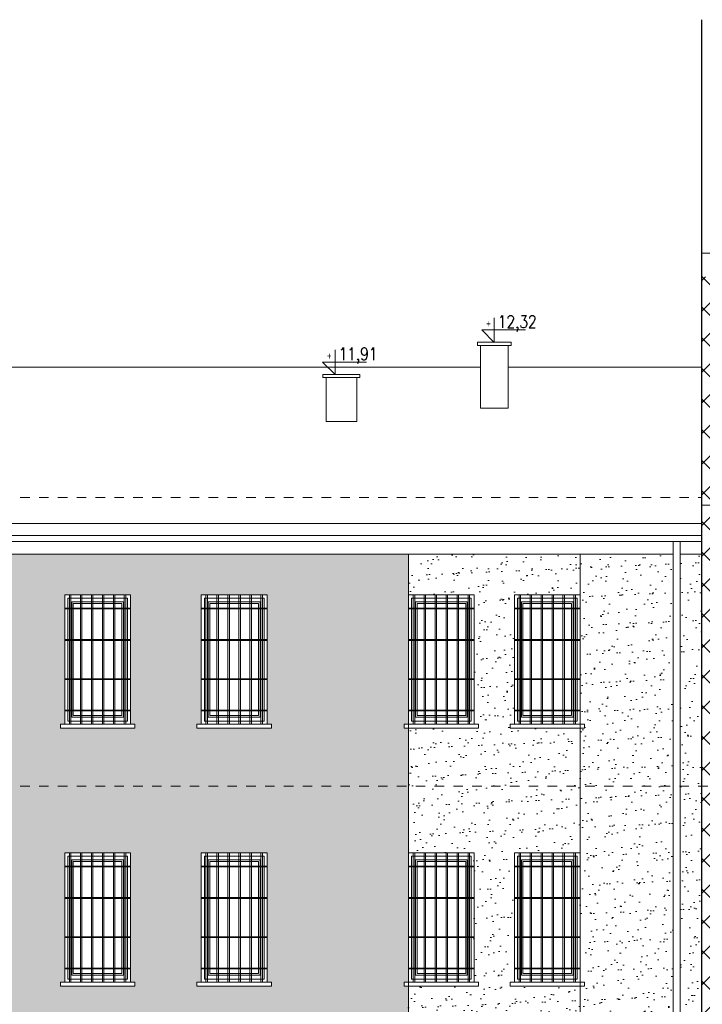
# Model space of a CAD drawing. Header units: millimetres. Extents: x 6354466 to 6508314, y -1889048 to -1342748.
# Tile 19 of 134: x 6404897 to 6413595, y -1781334 to -1768778. Entities that reach past the tile are written whole.
import ezdxf
from ezdxf.enums import TextEntityAlignment as Align

# ---------------------------------------------------------------- set-up
doc = ezdxf.new("R2010")
doc.units = ezdxf.units.MM
doc.linetypes.add('Przerywana', pattern=[4.8, 2.4, -2.4])
for name, color, linetype, lineweight in [('CIENKIE', 161, 'Continuous', 13), ('HATCH', 8, 'Continuous', 0), ('L-1', 10, 'Continuous', 30), ('L-3', 10, 'Continuous', 18), ('L-5', 152, 'Continuous', 9), ('L-HATCH', 252, 'Continuous', 5), ('L-OPIS', 142, 'Continuous', 9), ('L-TXT', 141, 'Continuous', 9)]:
    doc.layers.add(name, color=color, linetype=linetype, lineweight=lineweight)
doc.styles.add('160', font='simplex.shx', dxfattribs={"width": 0.8, "height": 160})
doc.styles.add('250', font='cdmsimpl.shx', dxfattribs={"width": 0.7, "height": 250})
doc.styles.add('BigSimpl', font='simplex.shx', dxfattribs={"width": 0.8})

# ---------------------------------------------------------------- blocks, each defined once
blk = doc.blocks.new('kota')
at = {"layer": 'L-5', "lineweight": 9, "ltscale": 13}
for p, q in [((202422.9, 343, -935.7), (202422.9, 308.1, -935.7)), ((202467.2, 325.8, -935.7), (202405.3, 325.8, -935.7)), ((202405.3, 325.8, -935.7), (202422.9, 308.1, -935.7))]:
    blk.add_line(p, q, dxfattribs=at)
at = {"layer": 'L-TXT', "style": 'BigSimpl', "width": 0.8}
blk.add_attdef('ZNAK', text='', height=10, dxfattribs=at).set_placement((202417.8, 326.5), align=Align.BOTTOM_RIGHT)

msp = doc.modelspace()

# ---------------------------------------------------------------- hatches: boundary and pattern name
at = {"layer": 'L-3', "lineweight": 5, "ltscale": 10, "transparency": 33554687}
h = msp.add_hatch(dxfattribs=at)
h.set_pattern_fill('AR-SAND', color=256, scale=5.4, angle=45)
h.paths.add_polyline_path([(6409850.3, -1778550.6), (6409850.3, -1777812.6), (6409795.3, -1777812.6), (6409795.3, -1777762.6), (6409850.3, -1777762.6), (6409850.3, -1777582.6), (6409850.3, -1777182.6), (6409850.3, -1776682.6), (6409850.3, -1776282.6), (6409850.3, -1776112.6), (6409850.3, -1775591.5), (6401660.3, -1775591.5), (6401660.3, -1776112.6), (6401660.3, -1776292.6), (6401660.3, -1776692.6), (6401660.3, -1777192.6), (6401660.3, -1777592.6), (6401660.3, -1777762.6), (6401715.3, -1777762.6), (6401715.3, -1777812.6), (6401660.3, -1777812.6), (6401660.3, -1778550.6)])
h.paths.add_polyline_path([(6409850.3, -1778550.6), (6401660.3, -1778550.6), (6401660.3, -1779402.6), (6401660.3, -1779582.6), (6401660.3, -1779982.6), (6401660.3, -1780482.6), (6401660.3, -1780882.6), (6401660.3, -1781052.6), (6401715.3, -1781052.6), (6401715.3, -1781102.6), (6401660.3, -1781102.6), (6401660.3, -1781860.6), (6409850.3, -1781860.6), (6409850.3, -1781102.6), (6409795.3, -1781102.6), (6409795.3, -1781052.6), (6409850.3, -1781052.6), (6409850.3, -1780872.6), (6409850.3, -1780472.6), (6409850.3, -1779972.6), (6409850.3, -1779572.6), (6409850.3, -1779402.6)])
h.paths.add_polyline_path([(6401710.3, -1783160.6), (6401710.3, -1783310.6), (6401710.3, -1783340.6), (6401710.3, -1783810.6), (6401710.3, -1784210.6), (6401710.3, -1784380.6), (6401765.3, -1784380.6), (6401765.3, -1784430.6), (6401660.3, -1784430.6), (6401660.3, -1785210.6), (6403773.3, -1785210.6), (6409124.2, -1785210.6), (6409124.2, -1784622.6), (6409124.2, -1784152.6, -0.8767874), (6409174.2, -1784152.6), (6409174.2, -1784622.6), (6409174.2, -1785210.6), (6409770.3, -1785210.6), (6409770.3, -1784460.6), (6409770.3, -1783210.6), (6409770.3, -1783160.6), (6409850.3, -1783160.6), (6409850.3, -1782862.3), (6409547.4, -1782862.3), (6409547.4, -1782757.1), (6409850.3, -1782757.1), (6409850.3, -1781860.6), (6401660.3, -1781860.6), (6401660.3, -1783160.6)])
h.paths.add_polyline_path([(6404230.3, -1776112.6), (6404370.3, -1776112.6), (6404430.3, -1776112.6), (6404430.3, -1776292.6), (6404430.3, -1776692.6), (6404430.3, -1777192.6), (6404430.3, -1777592.6), (6404430.3, -1777762.6), (6404485.3, -1777762.6), (6404485.3, -1777812.6), (6403535.3, -1777812.6), (6403535.3, -1777762.6), (6403590.3, -1777762.6), (6403590.3, -1777582.6), (6403590.3, -1777182.6), (6403590.3, -1776682.6), (6403590.3, -1776282.6), (6403590.3, -1776112.6), (6403670.3, -1776112.6), (6403810.3, -1776112.6), (6403950.3, -1776112.6), (6404090.3, -1776112.6), (6404210.3, -1776112.6)], is_closed=False, flags=16)
h.paths.add_polyline_path([(6406110.3, -1776112.6), (6406250.3, -1776112.6), (6406310.3, -1776112.6), (6406310.3, -1776292.6), (6406310.3, -1776692.6), (6406310.3, -1777192.6), (6406310.3, -1777592.6), (6406310.3, -1777762.6), (6406365.3, -1777762.6), (6406365.3, -1777812.6), (6405415.3, -1777812.6), (6405415.3, -1777762.6), (6405470.3, -1777762.6), (6405470.3, -1777582.6), (6405470.3, -1777182.6), (6405470.3, -1776682.6), (6405470.3, -1776282.6), (6405470.3, -1776112.6), (6405550.3, -1776112.6), (6405690.3, -1776112.6), (6405830.3, -1776112.6), (6405970.3, -1776112.6), (6406090.3, -1776112.6)], is_closed=False, flags=16)
h.paths.add_polyline_path([(6407850.3, -1776112.6), (6407990.3, -1776112.6), (6408050.3, -1776112.6), (6408050.3, -1776292.6), (6408050.3, -1776692.6), (6408050.3, -1777192.6), (6408050.3, -1777592.6), (6408050.3, -1777762.6), (6408105.3, -1777762.6), (6408105.3, -1777812.6), (6407155.3, -1777812.6), (6407155.3, -1777762.6), (6407210.3, -1777762.6), (6407210.3, -1777582.6), (6407210.3, -1777182.6), (6407210.3, -1776682.6), (6407210.3, -1776282.6), (6407210.3, -1776112.6), (6407290.3, -1776112.6), (6407430.3, -1776112.6), (6407570.3, -1776112.6), (6407710.3, -1776112.6), (6407830.3, -1776112.6)], is_closed=False, flags=16)
h.paths.add_polyline_path([(6404230.3, -1779402.6), (6404370.3, -1779402.6), (6404430.3, -1779402.6), (6404430.3, -1779582.6), (6404430.3, -1779982.6), (6404430.3, -1780482.6), (6404430.3, -1780882.6), (6404430.3, -1781052.6), (6404485.3, -1781052.6), (6404485.3, -1781102.6), (6403535.3, -1781102.6), (6403535.3, -1781052.6), (6403590.3, -1781052.6), (6403590.3, -1780872.6), (6403590.3, -1780472.6), (6403590.3, -1779972.6), (6403590.3, -1779572.6), (6403590.3, -1779402.6), (6403670.3, -1779402.6), (6403810.3, -1779402.6), (6403950.3, -1779402.6), (6404090.3, -1779402.6), (6404210.3, -1779402.6)], is_closed=False, flags=16)
h.paths.add_polyline_path([(6406110.3, -1779402.6), (6406250.3, -1779402.6), (6406310.3, -1779402.6), (6406310.3, -1779582.6), (6406310.3, -1779982.6), (6406310.3, -1780482.6), (6406310.3, -1780882.6), (6406310.3, -1781052.6), (6406365.3, -1781052.6), (6406365.3, -1781102.6), (6405415.3, -1781102.6), (6405415.3, -1781052.6), (6405470.3, -1781052.6), (6405470.3, -1780872.6), (6405470.3, -1780472.6), (6405470.3, -1779972.6), (6405470.3, -1779572.6), (6405470.3, -1779402.6), (6405550.3, -1779402.6), (6405690.3, -1779402.6), (6405830.3, -1779402.6), (6405970.3, -1779402.6), (6406090.3, -1779402.6)], is_closed=False, flags=16)
h.paths.add_polyline_path([(6407850.3, -1779402.6), (6407990.3, -1779402.6), (6408050.3, -1779402.6), (6408050.3, -1779582.6), (6408050.3, -1779982.6), (6408050.3, -1780482.6), (6408050.3, -1780882.6), (6408050.3, -1781052.6), (6408105.3, -1781052.6), (6408105.3, -1781102.6), (6407155.3, -1781102.6), (6407155.3, -1781052.6), (6407210.3, -1781052.6), (6407210.3, -1780872.6), (6407210.3, -1780472.6), (6407210.3, -1779972.6), (6407210.3, -1779572.6), (6407210.3, -1779402.6), (6407290.3, -1779402.6), (6407430.3, -1779402.6), (6407570.3, -1779402.6), (6407710.3, -1779402.6), (6407830.3, -1779402.6)], is_closed=False, flags=16)
h.paths.add_polyline_path([(6404230.3, -1782730.6), (6404370.3, -1782730.6), (6404430.3, -1782730.6), (6404430.3, -1782880.6), (6404430.3, -1782910.6), (6404430.3, -1783810.6), (6404430.3, -1784210.6), (6404430.3, -1784380.6), (6404485.3, -1784380.6), (6404485.3, -1784430.6), (6403535.3, -1784430.6), (6403535.3, -1784380.6), (6403590.3, -1784380.6), (6403590.3, -1784200.6), (6403590.3, -1783800.6), (6403590.3, -1782900.6), (6403590.3, -1782870.6), (6403590.3, -1782730.6), (6403670.3, -1782730.6), (6403810.3, -1782730.6), (6403950.3, -1782730.6), (6404090.3, -1782730.6), (6404210.3, -1782730.6)], is_closed=False, flags=16)
h.paths.add_polyline_path([(6406110.3, -1782730.6), (6406250.3, -1782730.6), (6406310.3, -1782730.6), (6406310.3, -1782880.6), (6406310.3, -1782910.6), (6406310.3, -1783810.6), (6406310.3, -1784210.6), (6406310.3, -1784380.6), (6406365.3, -1784380.6), (6406365.3, -1784430.6), (6405415.3, -1784430.6), (6405415.3, -1784380.6), (6405470.3, -1784380.6), (6405470.3, -1784200.6), (6405470.3, -1783800.6), (6405470.3, -1782900.6), (6405470.3, -1782870.6), (6405470.3, -1782730.6), (6405550.3, -1782730.6), (6405690.3, -1782730.6), (6405830.3, -1782730.6), (6405970.3, -1782730.6), (6406090.3, -1782730.6)], is_closed=False, flags=16)
h.paths.add_polyline_path([(6407850.3, -1783160.6), (6407990.3, -1783160.6), (6408050.3, -1783160.6), (6408050.3, -1783310.6), (6408050.3, -1783340.6), (6408050.3, -1783810.6), (6408050.3, -1784210.6), (6408050.3, -1784380.6), (6408105.3, -1784380.6), (6408105.3, -1784430.6), (6407155.3, -1784430.6), (6407155.3, -1784380.6), (6407210.3, -1784380.6), (6407210.3, -1784200.6), (6407210.3, -1783800.6), (6407210.3, -1783330.6), (6407210.3, -1783300.6), (6407210.3, -1783160.6), (6407290.3, -1783160.6), (6407430.3, -1783160.6), (6407570.3, -1783160.6), (6407710.3, -1783160.6), (6407830.3, -1783160.6)], is_closed=False, flags=16)
h = msp.add_hatch(dxfattribs=at)
h.set_pattern_fill('AR-SAND', color=256, scale=5.4, angle=45)
h.paths.add_polyline_path([(6409843.1, -1777816.1), (6409843.1, -1778554.1), (6412033.1, -1778554.1), (6412033.1, -1777816.1), (6411138.1, -1777816.1), (6411138.1, -1777766.1), (6411193.1, -1777766.1), (6411193.1, -1777586.1), (6411193.1, -1777186.1), (6411193.1, -1776686.1), (6411193.1, -1776286.1), (6411193.1, -1776116.1), (6411273.1, -1776116.1), (6411413.1, -1776116.1), (6411553.1, -1776116.1), (6411693.1, -1776116.1), (6411833.1, -1776116.1), (6411973.1, -1776116.1), (6412033.1, -1776116.1), (6412033.1, -1775595), (6409843.1, -1775595), (6409843.1, -1776116.1), (6409923.1, -1776116.1), (6410063.1, -1776116.1), (6410203.1, -1776116.1), (6410343.1, -1776116.1), (6410483.1, -1776116.1), (6410623.1, -1776116.1), (6410683.1, -1776116.1), (6410683.1, -1776296.1), (6410683.1, -1776696.1), (6410683.1, -1777196.1), (6410683.1, -1777596.1), (6410683.1, -1777766.1), (6410738.1, -1777766.1), (6410738.1, -1777816.1)])
h.paths.add_polyline_path([(6411273.1, -1779406.1), (6411413.1, -1779406.1), (6411553.1, -1779406.1), (6411693.1, -1779406.1), (6411833.1, -1779406.1), (6411973.1, -1779406.1), (6412033.1, -1779406.1), (6412033.1, -1778554.1), (6409843.1, -1778554.1), (6409843.1, -1779406.1), (6409923.1, -1779406.1), (6410063.1, -1779406.1), (6410203.1, -1779406.1), (6410343.1, -1779406.1), (6410483.1, -1779406.1), (6410623.1, -1779406.1), (6410683.1, -1779406.1), (6410683.1, -1779586.1), (6410683.1, -1779986.1), (6410683.1, -1780486.1), (6410683.1, -1780886.1), (6410683.1, -1781056.1), (6410738.1, -1781056.1), (6410738.1, -1781106.1), (6409843.1, -1781106.1), (6409843.1, -1781864.1), (6412033.1, -1781864.1), (6412033.1, -1781106.1), (6411138.1, -1781106.1), (6411138.1, -1781056.1), (6411193.1, -1781056.1), (6411193.1, -1780876.1), (6411193.1, -1780476.1), (6411193.1, -1779976.1), (6411193.1, -1779576.1), (6411193.1, -1779406.1), (6411253.1, -1779406.1)], is_closed=False)
h.paths.add_polyline_path([(6409843.1, -1782760.6), (6409899.7, -1782760.6), (6411977.8, -1782760.6), (6412033.1, -1782760.6), (6412033.1, -1781864.1), (6409843.1, -1781864.1)])
h.paths.add_polyline_path([(6409843.1, -1783164.1), (6410763.1, -1783164.1), (6410763.1, -1785214.1), (6411113.1, -1785214.1), (6411113.1, -1783164.1), (6412033.1, -1783164.1), (6412033.1, -1782865.8), (6409843.1, -1782865.8)])
h = msp.add_hatch(dxfattribs=at)
h.set_pattern_fill('AR-SAND', color=256, scale=5.4, angle=45)
h.paths.add_polyline_path([(6413590.3, -1781860.6), (6413590.3, -1778550.6), (6413315.1, -1778550.6), (6413315.1, -1781860.6)])
h.paths.add_polyline_path([(6413590.3, -1775591.5), (6413315.1, -1775591.5), (6413315.1, -1778550.6), (6413590.3, -1778550.6), (6413590.3, -1775594.8)], is_closed=False)
h.paths.add_polyline_path([(6412040.3, -1778550.6), (6413225.1, -1778550.6), (6413225.1, -1775591.5), (6412040.3, -1775591.5), (6412040.3, -1776112.6), (6412040.3, -1776292.6), (6412040.3, -1776692.6), (6412040.3, -1777192.6), (6412040.3, -1777592.6), (6412040.3, -1777762.6), (6412095.3, -1777762.6), (6412095.3, -1777812.6), (6412040.3, -1777812.6)])
h.paths.add_polyline_path([(6412040.3, -1779402.6), (6412040.3, -1779582.6), (6412040.3, -1779982.6), (6412040.3, -1780482.6), (6412040.3, -1780882.6), (6412040.3, -1781052.6), (6412095.3, -1781052.6), (6412095.3, -1781102.6), (6412040.3, -1781102.6), (6412040.3, -1781860.6), (6413225.1, -1781860.6), (6413225.1, -1778550.6), (6412040.3, -1778550.6)])
h.paths.add_polyline_path([(6412120.3, -1785210.6), (6412716.5, -1785210.6), (6412716.5, -1784622.6), (6412716.5, -1784152.6, -0.8767874), (6412766.5, -1784152.6), (6412766.5, -1784580.6), (6412766.5, -1784622.6), (6412766.5, -1785210.6), (6413225.1, -1785210.6), (6413225.1, -1781860.6), (6412040.3, -1781860.6), (6412040.3, -1782757.1), (6412368.3, -1782757.1), (6412368.3, -1782862.3), (6412040.3, -1782862.3), (6412040.3, -1783160.6), (6412120.3, -1783160.6), (6412120.3, -1785210.6)])
at = {"layer": 'L-HATCH', "ltscale": 10, "transparency": 33554687}
h = msp.add_hatch(dxfattribs=at)
h.set_pattern_fill('ANSI37', color=252, scale=87)
h.set_pattern_definition([(45, (-48566.55, 74678.3), (-195.320571, 195.320571), []), (135, (-48566.55, 74678.3), (-195.320571, -195.320571), [])])
h.paths.add_polyline_path([(6428680.3, -1772056), (6413590.3, -1772056), (6413590.3, -1785680.6), (6428680.3, -1785680.6)])

# ---------------------------------------------------------------- linework, layer by layer
at = {"layer": 'CIENKIE'}
for points in [[(6405470.3, -1781052.6), (6406310.3, -1781052.6), (6406310.3, -1779402.6), (6405470.3, -1779402.6)], [(6405470.3, -1781052.6), (6406310.3, -1781052.6), (6406310.3, -1779402.6), (6405470.3, -1779402.6)], [(6407210.3, -1781052.6), (6408050.3, -1781052.6), (6408050.3, -1779402.6), (6407210.3, -1779402.6)], [(6407210.3, -1781052.6), (6408050.3, -1781052.6), (6408050.3, -1779402.6), (6407210.3, -1779402.6)], [(6409850.3, -1781052.6), (6410690.3, -1781052.6), (6410690.3, -1779402.6), (6409850.3, -1779402.6)], [(6409850.3, -1781052.6), (6410690.3, -1781052.6), (6410690.3, -1779402.6), (6409850.3, -1779402.6)], [(6411200.3, -1781052.6), (6412040.3, -1781052.6), (6412040.3, -1779402.6), (6411200.3, -1779402.6)], [(6411200.3, -1781052.6), (6412040.3, -1781052.6), (6412040.3, -1779402.6), (6411200.3, -1779402.6)], [(6405415.3, -1781102.6), (6406365.3, -1781102.6), (6406365.3, -1781052.6), (6405415.3, -1781052.6)], [(6407155.3, -1781102.6), (6408105.3, -1781102.6), (6408105.3, -1781052.6), (6407155.3, -1781052.6)], [(6409795.3, -1781102.6), (6410745.3, -1781102.6), (6410745.3, -1781052.6), (6409795.3, -1781052.6)], [(6411145.3, -1781102.6), (6412095.3, -1781102.6), (6412095.3, -1781052.6), (6411145.3, -1781052.6)]]:
    msp.add_lwpolyline(points, close=True, dxfattribs=at)
at = {"layer": 'HATCH'}
for points in [[(6405510.3, -1777722.6), (6406270.3, -1777722.6), (6406270.3, -1776152.6), (6405510.3, -1776152.6)], [(6405550.3, -1777762.6), (6405530.3, -1777762.6), (6405530.3, -1776112.6), (6405550.3, -1776112.6)], [(6405690.3, -1777762.6), (6405670.3, -1777762.6), (6405670.3, -1776112.6), (6405690.3, -1776112.6)], [(6405830.3, -1777762.6), (6405810.3, -1777762.6), (6405810.3, -1776112.6), (6405830.3, -1776112.6)], [(6405950.3, -1777762.6), (6405970.3, -1777762.6), (6405970.3, -1776112.6), (6405950.3, -1776112.6)], [(6406090.3, -1777762.6), (6406110.3, -1777762.6), (6406110.3, -1776112.6), (6406090.3, -1776112.6)], [(6406230.3, -1777762.6), (6406250.3, -1777762.6), (6406250.3, -1776112.6), (6406230.3, -1776112.6)], [(6407250.3, -1777722.6), (6408010.3, -1777722.6), (6408010.3, -1776152.6), (6407250.3, -1776152.6)], [(6407290.3, -1777762.6), (6407270.3, -1777762.6), (6407270.3, -1776112.6), (6407290.3, -1776112.6)], [(6407430.3, -1777762.6), (6407410.3, -1777762.6), (6407410.3, -1776112.6), (6407430.3, -1776112.6)], [(6407570.3, -1777762.6), (6407550.3, -1777762.6), (6407550.3, -1776112.6), (6407570.3, -1776112.6)], [(6407690.3, -1777762.6), (6407710.3, -1777762.6), (6407710.3, -1776112.6), (6407690.3, -1776112.6)], [(6407830.3, -1777762.6), (6407850.3, -1777762.6), (6407850.3, -1776112.6), (6407830.3, -1776112.6)], [(6407970.3, -1777762.6), (6407990.3, -1777762.6), (6407990.3, -1776112.6), (6407970.3, -1776112.6)], [(6409890.3, -1777722.6), (6410650.3, -1777722.6), (6410650.3, -1776152.6), (6409890.3, -1776152.6)], [(6409930.3, -1777762.6), (6409910.3, -1777762.6), (6409910.3, -1776112.6), (6409930.3, -1776112.6)], [(6410070.3, -1777762.6), (6410050.3, -1777762.6), (6410050.3, -1776112.6), (6410070.3, -1776112.6)], [(6410210.3, -1777762.6), (6410190.3, -1777762.6), (6410190.3, -1776112.6), (6410210.3, -1776112.6)], [(6410330.3, -1777762.6), (6410350.3, -1777762.6), (6410350.3, -1776112.6), (6410330.3, -1776112.6)], [(6410470.3, -1777762.6), (6410490.3, -1777762.6), (6410490.3, -1776112.6), (6410470.3, -1776112.6)], [(6410610.3, -1777762.6), (6410630.3, -1777762.6), (6410630.3, -1776112.6), (6410610.3, -1776112.6)], [(6411240.3, -1777722.6), (6412000.3, -1777722.6), (6412000.3, -1776152.6), (6411240.3, -1776152.6)], [(6411280.3, -1777762.6), (6411260.3, -1777762.6), (6411260.3, -1776112.6), (6411280.3, -1776112.6)], [(6411420.3, -1777762.6), (6411400.3, -1777762.6), (6411400.3, -1776112.6), (6411420.3, -1776112.6)], [(6411560.3, -1777762.6), (6411540.3, -1777762.6), (6411540.3, -1776112.6), (6411560.3, -1776112.6)], [(6411680.3, -1777762.6), (6411700.3, -1777762.6), (6411700.3, -1776112.6), (6411680.3, -1776112.6)], [(6411820.3, -1777762.6), (6411840.3, -1777762.6), (6411840.3, -1776112.6), (6411820.3, -1776112.6)], [(6411960.3, -1777762.6), (6411980.3, -1777762.6), (6411980.3, -1776112.6), (6411960.3, -1776112.6)], [(6405470.3, -1776292.6), (6406310.3, -1776292.6), (6406310.3, -1776282.6), (6405470.3, -1776282.6)], [(6405470.3, -1776282.6), (6406310.3, -1776282.6), (6406310.3, -1776292.6), (6405470.3, -1776292.6)], [(6405560.3, -1777672.6), (6406220.3, -1777672.6), (6406220.3, -1776202.6), (6405560.3, -1776202.6)], [(6405580.3, -1777652.6), (6406200.3, -1777652.6), (6406200.3, -1776222.6), (6405580.3, -1776222.6)], [(6407210.3, -1776292.6), (6408050.3, -1776292.6), (6408050.3, -1776282.6), (6407210.3, -1776282.6)], [(6407210.3, -1776282.6), (6408050.3, -1776282.6), (6408050.3, -1776292.6), (6407210.3, -1776292.6)], [(6407300.3, -1777672.6), (6407960.3, -1777672.6), (6407960.3, -1776202.6), (6407300.3, -1776202.6)], [(6407320.3, -1777652.6), (6407940.3, -1777652.6), (6407940.3, -1776222.6), (6407320.3, -1776222.6)], [(6409850.3, -1776292.6), (6410690.3, -1776292.6), (6410690.3, -1776282.6), (6409850.3, -1776282.6)], [(6409850.3, -1776282.6), (6410690.3, -1776282.6), (6410690.3, -1776292.6), (6409850.3, -1776292.6)], [(6409940.3, -1777672.6), (6410600.3, -1777672.6), (6410600.3, -1776202.6), (6409940.3, -1776202.6)], [(6409960.3, -1777652.6), (6410580.3, -1777652.6), (6410580.3, -1776222.6), (6409960.3, -1776222.6)], [(6411200.3, -1776292.6), (6412040.3, -1776292.6), (6412040.3, -1776282.6), (6411200.3, -1776282.6)], [(6411200.3, -1776282.6), (6412040.3, -1776282.6), (6412040.3, -1776292.6), (6411200.3, -1776292.6)], [(6411290.3, -1777672.6), (6411950.3, -1777672.6), (6411950.3, -1776202.6), (6411290.3, -1776202.6)], [(6411310.3, -1777652.6), (6411930.3, -1777652.6), (6411930.3, -1776222.6), (6411310.3, -1776222.6)], [(6405470.3, -1776692.6), (6406310.3, -1776692.6), (6406310.3, -1776682.6), (6405470.3, -1776682.6)], [(6405470.3, -1776682.6), (6406310.3, -1776682.6), (6406310.3, -1776692.6), (6405470.3, -1776692.6)], [(6407210.3, -1776692.6), (6408050.3, -1776692.6), (6408050.3, -1776682.6), (6407210.3, -1776682.6)], [(6407210.3, -1776682.6), (6408050.3, -1776682.6), (6408050.3, -1776692.6), (6407210.3, -1776692.6)], [(6409850.3, -1776692.6), (6410690.3, -1776692.6), (6410690.3, -1776682.6), (6409850.3, -1776682.6)], [(6409850.3, -1776682.6), (6410690.3, -1776682.6), (6410690.3, -1776692.6), (6409850.3, -1776692.6)], [(6411200.3, -1776692.6), (6412040.3, -1776692.6), (6412040.3, -1776682.6), (6411200.3, -1776682.6)], [(6411200.3, -1776682.6), (6412040.3, -1776682.6), (6412040.3, -1776692.6), (6411200.3, -1776692.6)], [(6405470.3, -1777182.6), (6406310.3, -1777182.6), (6406310.3, -1777192.6), (6405470.3, -1777192.6)], [(6405470.3, -1777182.6), (6406310.3, -1777182.6), (6406310.3, -1777192.6), (6405470.3, -1777192.6)], [(6407210.3, -1777182.6), (6408050.3, -1777182.6), (6408050.3, -1777192.6), (6407210.3, -1777192.6)], [(6407210.3, -1777182.6), (6408050.3, -1777182.6), (6408050.3, -1777192.6), (6407210.3, -1777192.6)], [(6409850.3, -1777182.6), (6410690.3, -1777182.6), (6410690.3, -1777192.6), (6409850.3, -1777192.6)], [(6409850.3, -1777182.6), (6410690.3, -1777182.6), (6410690.3, -1777192.6), (6409850.3, -1777192.6)], [(6411200.3, -1777182.6), (6412040.3, -1777182.6), (6412040.3, -1777192.6), (6411200.3, -1777192.6)], [(6411200.3, -1777182.6), (6412040.3, -1777182.6), (6412040.3, -1777192.6), (6411200.3, -1777192.6)], [(6405470.3, -1777582.6), (6406310.3, -1777582.6), (6406310.3, -1777592.6), (6405470.3, -1777592.6)], [(6407210.3, -1777582.6), (6408050.3, -1777582.6), (6408050.3, -1777592.6), (6407210.3, -1777592.6)], [(6409850.3, -1777582.6), (6410690.3, -1777582.6), (6410690.3, -1777592.6), (6409850.3, -1777592.6)], [(6411200.3, -1777582.6), (6412040.3, -1777582.6), (6412040.3, -1777592.6), (6411200.3, -1777592.6)]]:
    msp.add_lwpolyline(points, close=True, dxfattribs=at)
at = {"layer": 'L-1', "ltscale": 10}
msp.add_line((6413590.3, -1791888.9), (6413590.3, -1768777.5), dxfattribs=at)
at = {"layer": 'L-3'}
for p, q in [((6413590.3, -1771756), (6413590.3, -1785672.6)), ((6413315.1, -1775591.5), (6413590.3, -1775591.5))]:
    msp.add_line(p, q, dxfattribs=at)
for points in [[(6405510.3, -1781012.6), (6406270.3, -1781012.6), (6406270.3, -1779442.6), (6405510.3, -1779442.6)], [(6405550.3, -1781052.6), (6405530.3, -1781052.6), (6405530.3, -1779402.6), (6405550.3, -1779402.6)], [(6405690.3, -1781052.6), (6405670.3, -1781052.6), (6405670.3, -1779402.6), (6405690.3, -1779402.6)], [(6405830.3, -1781052.6), (6405810.3, -1781052.6), (6405810.3, -1779402.6), (6405830.3, -1779402.6)], [(6405950.3, -1781052.6), (6405970.3, -1781052.6), (6405970.3, -1779402.6), (6405950.3, -1779402.6)], [(6406090.3, -1781052.6), (6406110.3, -1781052.6), (6406110.3, -1779402.6), (6406090.3, -1779402.6)], [(6406230.3, -1781052.6), (6406250.3, -1781052.6), (6406250.3, -1779402.6), (6406230.3, -1779402.6)], [(6407250.3, -1781012.6), (6408010.3, -1781012.6), (6408010.3, -1779442.6), (6407250.3, -1779442.6)], [(6407290.3, -1781052.6), (6407270.3, -1781052.6), (6407270.3, -1779402.6), (6407290.3, -1779402.6)], [(6407430.3, -1781052.6), (6407410.3, -1781052.6), (6407410.3, -1779402.6), (6407430.3, -1779402.6)], [(6407570.3, -1781052.6), (6407550.3, -1781052.6), (6407550.3, -1779402.6), (6407570.3, -1779402.6)], [(6407690.3, -1781052.6), (6407710.3, -1781052.6), (6407710.3, -1779402.6), (6407690.3, -1779402.6)], [(6407830.3, -1781052.6), (6407850.3, -1781052.6), (6407850.3, -1779402.6), (6407830.3, -1779402.6)], [(6407970.3, -1781052.6), (6407990.3, -1781052.6), (6407990.3, -1779402.6), (6407970.3, -1779402.6)], [(6409890.3, -1781012.6), (6410650.3, -1781012.6), (6410650.3, -1779442.6), (6409890.3, -1779442.6)], [(6409930.3, -1781052.6), (6409910.3, -1781052.6), (6409910.3, -1779402.6), (6409930.3, -1779402.6)], [(6410070.3, -1781052.6), (6410050.3, -1781052.6), (6410050.3, -1779402.6), (6410070.3, -1779402.6)], [(6410210.3, -1781052.6), (6410190.3, -1781052.6), (6410190.3, -1779402.6), (6410210.3, -1779402.6)], [(6410330.3, -1781052.6), (6410350.3, -1781052.6), (6410350.3, -1779402.6), (6410330.3, -1779402.6)], [(6410470.3, -1781052.6), (6410490.3, -1781052.6), (6410490.3, -1779402.6), (6410470.3, -1779402.6)], [(6410610.3, -1781052.6), (6410630.3, -1781052.6), (6410630.3, -1779402.6), (6410610.3, -1779402.6)], [(6411240.3, -1781012.6), (6412000.3, -1781012.6), (6412000.3, -1779442.6), (6411240.3, -1779442.6)], [(6411280.3, -1781052.6), (6411260.3, -1781052.6), (6411260.3, -1779402.6), (6411280.3, -1779402.6)], [(6411420.3, -1781052.6), (6411400.3, -1781052.6), (6411400.3, -1779402.6), (6411420.3, -1779402.6)], [(6411560.3, -1781052.6), (6411540.3, -1781052.6), (6411540.3, -1779402.6), (6411560.3, -1779402.6)], [(6411680.3, -1781052.6), (6411700.3, -1781052.6), (6411700.3, -1779402.6), (6411680.3, -1779402.6)], [(6411820.3, -1781052.6), (6411840.3, -1781052.6), (6411840.3, -1779402.6), (6411820.3, -1779402.6)], [(6411960.3, -1781052.6), (6411980.3, -1781052.6), (6411980.3, -1779402.6), (6411960.3, -1779402.6)], [(6405470.3, -1779582.6), (6406310.3, -1779582.6), (6406310.3, -1779572.6), (6405470.3, -1779572.6)], [(6405470.3, -1779572.6), (6406310.3, -1779572.6), (6406310.3, -1779582.6), (6405470.3, -1779582.6)], [(6405560.3, -1780962.6), (6406220.3, -1780962.6), (6406220.3, -1779492.6), (6405560.3, -1779492.6)], [(6405580.3, -1780942.6), (6406200.3, -1780942.6), (6406200.3, -1779512.6), (6405580.3, -1779512.6)], [(6407210.3, -1779582.6), (6408050.3, -1779582.6), (6408050.3, -1779572.6), (6407210.3, -1779572.6)], [(6407210.3, -1779572.6), (6408050.3, -1779572.6), (6408050.3, -1779582.6), (6407210.3, -1779582.6)], [(6407300.3, -1780962.6), (6407960.3, -1780962.6), (6407960.3, -1779492.6), (6407300.3, -1779492.6)], [(6407320.3, -1780942.6), (6407940.3, -1780942.6), (6407940.3, -1779512.6), (6407320.3, -1779512.6)], [(6409850.3, -1779582.6), (6410690.3, -1779582.6), (6410690.3, -1779572.6), (6409850.3, -1779572.6)], [(6409850.3, -1779572.6), (6410690.3, -1779572.6), (6410690.3, -1779582.6), (6409850.3, -1779582.6)], [(6409940.3, -1780962.6), (6410600.3, -1780962.6), (6410600.3, -1779492.6), (6409940.3, -1779492.6)], [(6409960.3, -1780942.6), (6410580.3, -1780942.6), (6410580.3, -1779512.6), (6409960.3, -1779512.6)], [(6411200.3, -1779582.6), (6412040.3, -1779582.6), (6412040.3, -1779572.6), (6411200.3, -1779572.6)], [(6411200.3, -1779572.6), (6412040.3, -1779572.6), (6412040.3, -1779582.6), (6411200.3, -1779582.6)], [(6411290.3, -1780962.6), (6411950.3, -1780962.6), (6411950.3, -1779492.6), (6411290.3, -1779492.6)], [(6411310.3, -1780942.6), (6411930.3, -1780942.6), (6411930.3, -1779512.6), (6411310.3, -1779512.6)], [(6405470.3, -1779982.6), (6406310.3, -1779982.6), (6406310.3, -1779972.6), (6405470.3, -1779972.6)], [(6405470.3, -1779972.6), (6406310.3, -1779972.6), (6406310.3, -1779982.6), (6405470.3, -1779982.6)], [(6407210.3, -1779982.6), (6408050.3, -1779982.6), (6408050.3, -1779972.6), (6407210.3, -1779972.6)], [(6407210.3, -1779972.6), (6408050.3, -1779972.6), (6408050.3, -1779982.6), (6407210.3, -1779982.6)], [(6409850.3, -1779982.6), (6410690.3, -1779982.6), (6410690.3, -1779972.6), (6409850.3, -1779972.6)], [(6409850.3, -1779972.6), (6410690.3, -1779972.6), (6410690.3, -1779982.6), (6409850.3, -1779982.6)], [(6411200.3, -1779982.6), (6412040.3, -1779982.6), (6412040.3, -1779972.6), (6411200.3, -1779972.6)], [(6411200.3, -1779972.6), (6412040.3, -1779972.6), (6412040.3, -1779982.6), (6411200.3, -1779982.6)], [(6405470.3, -1780472.6), (6406310.3, -1780472.6), (6406310.3, -1780482.6), (6405470.3, -1780482.6)], [(6405470.3, -1780472.6), (6406310.3, -1780472.6), (6406310.3, -1780482.6), (6405470.3, -1780482.6)], [(6407210.3, -1780472.6), (6408050.3, -1780472.6), (6408050.3, -1780482.6), (6407210.3, -1780482.6)], [(6407210.3, -1780472.6), (6408050.3, -1780472.6), (6408050.3, -1780482.6), (6407210.3, -1780482.6)], [(6409850.3, -1780472.6), (6410690.3, -1780472.6), (6410690.3, -1780482.6), (6409850.3, -1780482.6)], [(6409850.3, -1780472.6), (6410690.3, -1780472.6), (6410690.3, -1780482.6), (6409850.3, -1780482.6)], [(6411200.3, -1780472.6), (6412040.3, -1780472.6), (6412040.3, -1780482.6), (6411200.3, -1780482.6)], [(6411200.3, -1780472.6), (6412040.3, -1780472.6), (6412040.3, -1780482.6), (6411200.3, -1780482.6)], [(6405470.3, -1780872.6), (6406310.3, -1780872.6), (6406310.3, -1780882.6), (6405470.3, -1780882.6)], [(6407210.3, -1780872.6), (6408050.3, -1780872.6), (6408050.3, -1780882.6), (6407210.3, -1780882.6)], [(6409850.3, -1780872.6), (6410690.3, -1780872.6), (6410690.3, -1780882.6), (6409850.3, -1780882.6)], [(6411200.3, -1780872.6), (6412040.3, -1780872.6), (6412040.3, -1780882.6), (6411200.3, -1780882.6)]]:
    msp.add_lwpolyline(points, close=True, dxfattribs=at)
at = {"layer": 'L-5'}
for p, q in [((6410730.3, -1772890.6), (6411160.3, -1772890.6)), ((6410730.3, -1772890.6), (6410730.3, -1772930.6)), ((6411160.3, -1772890.6), (6411160.3, -1772930.6)), ((6410730.3, -1772930.6), (6411160.3, -1772930.6)), ((6410770.3, -1772930.6), (6410770.3, -1773730.6)), ((6411120.3, -1772930.6), (6411120.3, -1773730.6)), ((6410770.3, -1773206.7), (6395850.3, -1773206.7)), ((6408761.1, -1773300.6), (6409231.1, -1773300.6)), ((6408801.1, -1773300.6), (6408761.1, -1773300.6)), ((6408761.1, -1773300.6), (6408761.1, -1773340.6)), ((6409231.1, -1773340.6), (6409231.1, -1773300.6)), ((6413590.3, -1773206.7), (6411120.3, -1773206.7)), ((6408761.1, -1773340.6), (6409191.1, -1773340.6)), ((6408801.1, -1773340.6), (6408801.1, -1773900.6)), ((6409191.1, -1773340.6), (6409191.1, -1773900.6)), ((6409191.1, -1773340.6), (6409231.1, -1773340.6)), ((6410770.3, -1773730.6), (6411120.3, -1773730.6)), ((6408801.1, -1773900.6), (6409191.1, -1773900.6)), ((6395850.3, -1775204), (6413590.3, -1775204)), ((6395850.3, -1775591.5), (6413225.1, -1775591.5))]:
    msp.add_line(p, q, dxfattribs=at)
at = {"layer": 'L-5', "ltscale": 8}
for p, q in [((6395850.3, -1775355.9), (6413590.3, -1775355.9)), ((6395850.3, -1775430.9), (6413590.3, -1775430.9)), ((6413225.1, -1775430.9), (6413225.1, -1785584.5)), ((6413315.1, -1775430.9), (6413315.1, -1785584.5)), ((6409850.3, -1775591.5), (6409850.3, -1782757.1)), ((6412040.3, -1775591.5), (6412040.3, -1782757.1))]:
    msp.add_line(p, q, dxfattribs=at)
at = {"layer": 'L-5'}
for points in [[(6405470.3, -1777762.6), (6406310.3, -1777762.6), (6406310.3, -1776112.6), (6405470.3, -1776112.6)], [(6405470.3, -1777762.6), (6406310.3, -1777762.6), (6406310.3, -1776112.6), (6405470.3, -1776112.6)], [(6407210.3, -1777762.6), (6408050.3, -1777762.6), (6408050.3, -1776112.6), (6407210.3, -1776112.6)], [(6407210.3, -1777762.6), (6408050.3, -1777762.6), (6408050.3, -1776112.6), (6407210.3, -1776112.6)], [(6409850.3, -1777762.6), (6410690.3, -1777762.6), (6410690.3, -1776112.6), (6409850.3, -1776112.6)], [(6409850.3, -1777762.6), (6410690.3, -1777762.6), (6410690.3, -1776112.6), (6409850.3, -1776112.6)], [(6411200.3, -1777762.6), (6412040.3, -1777762.6), (6412040.3, -1776112.6), (6411200.3, -1776112.6)], [(6411200.3, -1777762.6), (6412040.3, -1777762.6), (6412040.3, -1776112.6), (6411200.3, -1776112.6)], [(6405415.3, -1777812.6), (6406365.3, -1777812.6), (6406365.3, -1777762.6), (6405415.3, -1777762.6)], [(6407155.3, -1777812.6), (6408105.3, -1777812.6), (6408105.3, -1777762.6), (6407155.3, -1777762.6)], [(6409795.3, -1777812.6), (6410745.3, -1777812.6), (6410745.3, -1777762.6), (6409795.3, -1777762.6)], [(6411145.3, -1777812.6), (6412095.3, -1777812.6), (6412095.3, -1777762.6), (6411145.3, -1777762.6)]]:
    msp.add_lwpolyline(points, close=True, dxfattribs=at)
at = {"layer": 'L-HATCH'}
msp.add_line((6414130.3, -1771756), (6413590.3, -1771756), dxfattribs=at)
at = {"layer": 'L-HATCH', "linetype": 'Przerywana', "lineweight": 13, "ltscale": 50}
for p, q in [((6381384.2, -1774870.6), (6413590.3, -1774870.6)), ((6413590.3, -1774970.6), (6431622.3, -1774970.6)), ((6381384.2, -1778550.6), (6429104.6, -1778550.6))]:
    msp.add_line(p, q, dxfattribs=at)

# ---------------------------------------------------------------- block references
at = {"layer": 'L-OPIS'}
ref = msp.add_blockref('kota', (4589139, -1775665.8, 8421.4), dxfattribs=dict(at, xscale=9, yscale=9, zscale=9))
ref.add_attrib('ZNAK', '+', dxfattribs={"layer": 'L-TXT', "height": 90, "style": '250', "width": 0.8}).set_placement((6410898.9, -1772726.9, 8421.4), align=Align.BOTTOM_RIGHT)
ref = msp.add_blockref('kota', (4587109.8, -1776075.8, 8421.4), dxfattribs=dict(at, xscale=9, yscale=9, zscale=9))
ref.add_attrib('ZNAK', '+', dxfattribs={"layer": 'L-TXT', "height": 90, "style": '250', "width": 0.8}).set_placement((6408869.7, -1773136.9, 8421.4), align=Align.BOTTOM_RIGHT)

# ---------------------------------------------------------------- texts
at = {"layer": 'L-OPIS', "char_height": 160, "width": 2915.425, "attachment_point": 1, "style": '160'}
for s, insert in [('12,32', (6410990.4, -1772548.9)), ('11,91', (6408961.1, -1772958.9))]:
    msp.add_mtext(s, dxfattribs=dict(at, insert=insert))

doc.saveas('drawing.dxf')
